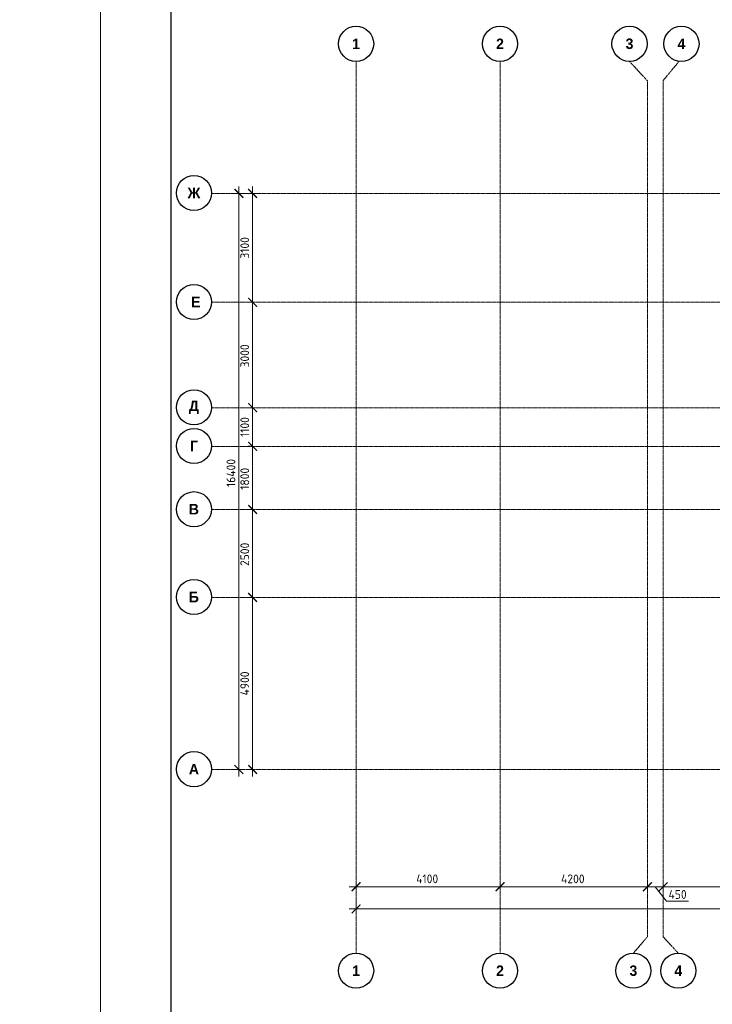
# Model space of a CAD drawing. Header units: millimetres. Extents: x -348641 to 659084, y -187953 to 16029.
# Tile 19 of 256: x -199312 to -179578, y -100442 to -72412. Entities that reach past the tile are written whole.
import ezdxf

# ---------------------------------------------------------------- set-up
doc = ezdxf.new("R2010")
doc.units = ezdxf.units.MM
doc.linetypes.add('______5', pattern=[1100, 800, -100, 100, -100])
doc.linetypes.add('осевая', pattern=[50.8, 31.75, -6.35, 6.35, -6.35])
for name, color, linetype, lineweight in [('Оси', 40, '______5', 18), ('Размерная линия_ общее', 7, 'Continuous', 25), ('ТОНКИЕ', 7, 'Continuous', 9)]:
    doc.layers.add(name, color=color, linetype=linetype, lineweight=lineweight)
doc.layers.add('ТОЛСТЫЕ_ОСНОВНЫЕ', color=6, linetype='Continuous')
doc.styles.add('Century Gothic', font='GOTHIC.TTF')
doc.styles.add('GOST-2.304_Type-B', font='GOST_Common.ttf')
doc.dimstyles.new('СПДС', dxfattribs={"dimscale": 100, "dimtxt": 2.5, "dimasz": 2, "dimexe": 1.25, "dimexo": 0, "dimtad": 1, "dimdec": 0, "dimrnd": 5, "dimtxsty": 'GOST-2.304_Type-B', "dimblk": 'ARCHTICK', "dimcen": 2.5, "dimdle": 2, "dimclrd": 1, "dimclre": 1, "dimclrt": 1, "dimadec": 0, "dimazin": 2, "dimtfac": 0.75, "dimtdec": 0, "dimtmove": 1, "dimatfit": 3, "dimfxl": 1, "dimtfillclr": 256, "dimtolj": 1, "dimarcsym": 1})

# ---------------------------------------------------------------- blocks, each defined once
blk = doc.blocks.new('_ArchTick')
at = {"color": 0, "linetype": 'ByBlock', "const_width": 0.15}
blk.add_lwpolyline([(-0.5, -0.5), (0.5, 0.5)], dxfattribs=at)
blk = doc.blocks.new('*D476')
at = {"layer": 'DEFPOINTS', "color": 0, "linetype": 'Continuous', "lineweight": 0, "transparency": 16777216}
for p in [(-185278, -37559), (-184655, -37559), (-184657, -39339)]:
    blk.add_point(p, dxfattribs=at)
at = {"layer": 'Размерная линия_ общее', "color": 1, "linetype": 'Continuous', "lineweight": -2, "transparency": 16777216}
for p, q in [((-184655, -37559), (-185403, -37559)), ((-185278, -39539), (-185278, -37359)), ((-184657, -39339), (-185403, -39339))]:
    blk.add_line(p, q, dxfattribs=at)
at = {"layer": 'Размерная линия_ общее', "color": 1, "linetype": 'Continuous', "lineweight": -2, "transparency": 16777216, "xscale": 200, "yscale": 200, "zscale": 200}
for p, rotation in [((-185278, -37559), 90), ((-185278, -39339), 270)]:
    blk.add_blockref('_ArchTick', p, dxfattribs=dict(at, rotation=rotation))
at = {"layer": 'Размерная линия_ общее', "color": 1, "linetype": 'Continuous', "lineweight": 0, "transparency": 16777216, "insert": (-185441, -38430), "char_height": 200, "width": 71428.57, "attachment_point": 5, "rotation": 90, "style": 'GOST-2.304_Type-B'}
blk.add_mtext('\\A1;1780', dxfattribs=at)
blk = doc.blocks.new('*U1236')
at = {"layer": 'ТОЛСТЫЕ_ОСНОВНЫЕ', "color": 6}
blk.add_lwpolyline([(20, 5), (886, 5), (886, 415), (20, 415)], close=True, dxfattribs=at)
at = {"layer": 'ТОНКИЕ'}
blk.add_lwpolyline([(0, 0), (891, 0), (891, 420), (0, 420)], close=True, dxfattribs=at)
blk = doc.blocks.new('*D1091')
at = {"color": 1, "lineweight": -2, "transparency": 16777216}
for p, q in [((-89046, -342901), (-89046, -326101)), ((-89266, -326301), (-88921, -326301)), ((-89046, -342701), (-89171, -342701))]:
    blk.add_line(p, q, dxfattribs=at)
at = {"layer": 'DEFPOINTS', "color": 0, "lineweight": 0, "transparency": 16777216}
for p in [(-89266, -326301), (-89046, -326301), (-89046, -342701)]:
    blk.add_point(p, dxfattribs=at)
at = {"color": 1, "lineweight": -2, "transparency": 16777216, "xscale": 250, "yscale": 250, "zscale": 250}
for p, rotation in [((-89046, -326301), 90), ((-89046, -342701), 270)]:
    blk.add_blockref('_ArchTick', p, dxfattribs=dict(at, rotation=rotation))
at = {"color": 1, "lineweight": 0, "transparency": 16777216, "insert": (-89271, -334259), "char_height": 250, "width": 104166.67, "attachment_point": 5, "rotation": 90, "style": 'GOST-2.304_Type-B'}
blk.add_mtext('\\A1;16400', dxfattribs=at)
blk = doc.blocks.new('*D1092')
at = {"color": 1, "lineweight": -2, "transparency": 16777216}
for p, q in [((-85905, -346670), (-38705, -346670)), ((-85705, -346670), (-85705, -346545)), ((-38905, -346670), (-38905, -346545))]:
    blk.add_line(p, q, dxfattribs=at)
at = {"layer": 'DEFPOINTS', "color": 0, "lineweight": 0, "transparency": 16777216}
for p in [(-85705, -346670), (-38905, -346670), (-38905, -346670)]:
    blk.add_point(p, dxfattribs=at)
at = {"color": 1, "lineweight": -2, "transparency": 16777216, "xscale": 250, "yscale": 250, "zscale": 250, "rotation": 180}
blk.add_blockref('_ArchTick', (-85705, -346670), dxfattribs=at)
at = {"color": 1, "lineweight": -2, "transparency": 16777216, "xscale": 250, "yscale": 250, "zscale": 250}
blk.add_blockref('_ArchTick', (-38905, -346670), dxfattribs=at)
at = {"color": 1, "lineweight": 0, "transparency": 16777216, "insert": (-67487, -346445), "char_height": 250, "width": 104166.67, "attachment_point": 5, "style": 'GOST-2.304_Type-B'}
blk.add_mtext('\\A1;46800', dxfattribs=at)
blk = doc.blocks.new('NSY101')
at = {"color": 0, "linetype": 'ByBlock', "lineweight": -2}
blk.add_circle((0, 0), 50, dxfattribs=at)
blk = doc.blocks.new('СЛОЖНЫЙ_ОБЪЕКТ_0')
at = {"layer": 'Оси', "color": 16, "linetype": 'Continuous', "lineweight": 25, "transparency": 33554687, "xscale": 9.999999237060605, "yscale": 9.999999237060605, "zscale": 9.999999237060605}
blk.add_blockref('NSY101', (8813, -989), dxfattribs=at)
at = {"layer": 'Оси', "color": 16, "linetype": 'Continuous', "lineweight": 25, "transparency": 33554687, "insert": (8813, -989), "char_height": 300, "width": 385, "attachment_point": 5, "style": 'Century Gothic'}
blk.add_mtext('\\A1;{\\fCentury Gothic|i0|b1;\\H300.000000;\\W1.000000;\\C16;2}\\P', dxfattribs=at)
blk = doc.blocks.new('СЛОЖНЫЙ_ОБЪЕКТ_23')
at = {"layer": 'Оси', "color": 16, "linetype": 'Continuous', "lineweight": 25, "transparency": 33554687, "xscale": 9.999999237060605, "yscale": 9.999999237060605, "zscale": 9.999999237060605}
blk.add_blockref('NSY101', (-12319, -19997), dxfattribs=at)
at = {"layer": 'Оси', "color": 16, "linetype": 'Continuous', "lineweight": 25, "transparency": 33554687, "insert": (-12319, -19997), "char_height": 300, "width": 460, "attachment_point": 5, "style": 'Century Gothic'}
blk.add_mtext('\\A1;{\\fCentury Gothic|i0|b1;\\H300.000000;\\W1.000000;\\C16;А}\\P', dxfattribs=at)
blk = doc.blocks.new('СЛОЖНЫЙ_ОБЪЕКТ_24')
at = {"layer": 'Оси', "color": 16, "linetype": 'Continuous', "lineweight": 25, "transparency": 33554687, "xscale": 9.999999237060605, "yscale": 9.999999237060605, "zscale": 9.999999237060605}
blk.add_blockref('NSY101', (-12319, -15097), dxfattribs=at)
at = {"layer": 'Оси', "color": 16, "linetype": 'Continuous', "lineweight": 25, "transparency": 33554687, "insert": (-12319, -15097), "char_height": 300, "width": 390, "attachment_point": 5, "style": 'Century Gothic'}
blk.add_mtext('\\A1;{\\fCentury Gothic|i0|b1;\\H300.000000;\\W1.000000;\\C16;Б}\\P', dxfattribs=at)
blk = doc.blocks.new('СЛОЖНЫЙ_ОБЪЕКТ_25')
at = {"layer": 'Оси', "color": 16, "linetype": 'Continuous', "lineweight": 25, "transparency": 33554687, "xscale": 9.999999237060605, "yscale": 9.999999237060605, "zscale": 9.999999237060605}
blk.add_blockref('NSY101', (-12319, -12597), dxfattribs=at)
at = {"layer": 'Оси', "color": 16, "linetype": 'Continuous', "lineweight": 25, "transparency": 33554687, "insert": (-12319, -12597), "char_height": 300, "width": 390, "attachment_point": 5, "style": 'Century Gothic'}
blk.add_mtext('\\A1;{\\fCentury Gothic|i0|b1;\\H300.000000;\\W1.000000;\\C16;В}\\P', dxfattribs=at)
blk = doc.blocks.new('СЛОЖНЫЙ_ОБЪЕКТ_26')
at = {"layer": 'Оси', "color": 16, "linetype": 'Continuous', "lineweight": 25, "transparency": 33554687, "xscale": 9.999999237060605, "yscale": 9.999999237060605, "zscale": 9.999999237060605}
blk.add_blockref('NSY101', (-12319, -10797), dxfattribs=at)
at = {"layer": 'Оси', "color": 16, "linetype": 'Continuous', "lineweight": 25, "transparency": 33554687, "insert": (-12319, -10797), "char_height": 300, "width": 345, "attachment_point": 5, "style": 'Century Gothic'}
blk.add_mtext('\\A1;{\\fCentury Gothic|i0|b1;\\H300.000000;\\W1.000000;\\C16;Г}\\P', dxfattribs=at)
blk = doc.blocks.new('СЛОЖНЫЙ_ОБЪЕКТ_27')
at = {"layer": 'Оси', "color": 16, "linetype": 'Continuous', "lineweight": 25, "transparency": 33554687, "xscale": 9.999999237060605, "yscale": 9.999999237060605, "zscale": 9.999999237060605}
blk.add_blockref('NSY101', (-12319, -9697), dxfattribs=at)
at = {"layer": 'Оси', "color": 16, "linetype": 'Continuous', "lineweight": 25, "transparency": 33554687, "insert": (-12319, -9697), "char_height": 300, "width": 470, "attachment_point": 5, "style": 'Century Gothic'}
blk.add_mtext('\\A1;{\\fCentury Gothic|i0|b1;\\H300.000000;\\W1.000000;\\C16;Д}\\P', dxfattribs=at)
blk = doc.blocks.new('СЛОЖНЫЙ_ОБЪЕКТ_28')
at = {"layer": 'Оси', "color": 16, "linetype": 'Continuous', "lineweight": 25, "transparency": 33554687, "xscale": 9.999999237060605, "yscale": 9.999999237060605, "zscale": 9.999999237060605}
blk.add_blockref('NSY101', (-12319, -3597), dxfattribs=at)
at = {"layer": 'Оси', "color": 16, "linetype": 'Continuous', "lineweight": 25, "transparency": 33554687, "insert": (-12319, -3597), "char_height": 300, "width": 540, "attachment_point": 5, "style": 'Century Gothic'}
blk.add_mtext('\\A1;{\\fCentury Gothic|i0|b1;\\H300.000000;\\W1.000000;\\C16;Ж}\\P', dxfattribs=at)
blk = doc.blocks.new('СЛОЖНЫЙ_ОБЪЕКТ_31')
at = {"layer": 'Оси', "color": 16, "linetype": 'Continuous', "lineweight": 25, "transparency": 33554687, "xscale": 9.999999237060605, "yscale": 9.999999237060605, "zscale": 9.999999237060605}
blk.add_blockref('NSY101', (8813, -43009), dxfattribs=at)
at = {"layer": 'Оси', "color": 16, "linetype": 'Continuous', "lineweight": 25, "transparency": 33554687, "insert": (8813, -43009), "char_height": 300, "width": 385, "attachment_point": 5, "style": 'Century Gothic'}
blk.add_mtext('\\A1;{\\fCentury Gothic|i0|b1;\\H300.000000;\\W1.000000;\\C16;2}\\P', dxfattribs=at)
blk = doc.blocks.new('СЛОЖНЫЙ_ОБЪЕКТ_43')
at = {"layer": 'Оси', "color": 16, "linetype": 'Continuous', "lineweight": 25, "transparency": 33554687, "xscale": 9.999999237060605, "yscale": 9.999999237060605, "zscale": 9.999999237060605}
blk.add_blockref('NSY101', (5133, -989), dxfattribs=at)
at = {"layer": 'Оси', "color": 16, "linetype": 'Continuous', "lineweight": 25, "transparency": 33554687, "insert": (5133, -989), "char_height": 300, "width": 385, "attachment_point": 5, "style": 'Century Gothic'}
blk.add_mtext('\\A1;{\\fCentury Gothic|i0|b1;\\H300.000000;\\W1.000000;\\C16;1}\\P', dxfattribs=at)
blk = doc.blocks.new('СЛОЖНЫЙ_ОБЪЕКТ_44')
at = {"layer": 'Оси', "color": 16, "linetype": 'Continuous', "lineweight": 25, "transparency": 33554687, "xscale": 9.999999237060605, "yscale": 9.999999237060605, "zscale": 9.999999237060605}
blk.add_blockref('NSY101', (12503, -989), dxfattribs=at)
at = {"layer": 'Оси', "color": 16, "linetype": 'Continuous', "lineweight": 25, "transparency": 33554687, "insert": (12503, -989), "char_height": 300, "width": 385, "attachment_point": 5, "style": 'Century Gothic'}
blk.add_mtext('\\A1;{\\fCentury Gothic|i0|b1;\\H300.000000;\\W1.000000;\\C16;3}\\P', dxfattribs=at)
blk = doc.blocks.new('СЛОЖНЫЙ_ОБЪЕКТ_45')
at = {"layer": 'Оси', "color": 16, "linetype": 'Continuous', "lineweight": 25, "transparency": 33554687, "xscale": 9.999999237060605, "yscale": 9.999999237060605, "zscale": 9.999999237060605}
blk.add_blockref('NSY101', (13983, -989), dxfattribs=at)
at = {"layer": 'Оси', "color": 16, "linetype": 'Continuous', "lineweight": 25, "transparency": 33554687, "insert": (13983, -989), "char_height": 300, "width": 385, "attachment_point": 5, "style": 'Century Gothic'}
blk.add_mtext('\\A1;{\\fCentury Gothic|i0|b1;\\H300.000000;\\W1.000000;\\C16;4}\\P', dxfattribs=at)
blk = doc.blocks.new('СЛОЖНЫЙ_ОБЪЕКТ_46')
at = {"layer": 'Оси', "color": 16, "linetype": 'Continuous', "lineweight": 25, "transparency": 33554687, "xscale": 9.999999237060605, "yscale": 9.999999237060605, "zscale": 9.999999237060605}
blk.add_blockref('NSY101', (5263, -43009), dxfattribs=at)
at = {"layer": 'Оси', "color": 16, "linetype": 'Continuous', "lineweight": 25, "transparency": 33554687, "insert": (5263, -43009), "char_height": 300, "width": 385, "attachment_point": 5, "style": 'Century Gothic'}
blk.add_mtext('\\A1;{\\fCentury Gothic|i0|b1;\\H300.000000;\\W1.000000;\\C16;1}\\P', dxfattribs=at)
blk = doc.blocks.new('СЛОЖНЫЙ_ОБЪЕКТ_48')
at = {"layer": 'Оси', "color": 16, "linetype": 'Continuous', "lineweight": 25, "transparency": 33554687, "xscale": 9.999999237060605, "yscale": 9.999999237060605, "zscale": 9.999999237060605}
blk.add_blockref('NSY101', (13893, -43009), dxfattribs=at)
at = {"layer": 'Оси', "color": 16, "linetype": 'Continuous', "lineweight": 25, "transparency": 33554687, "insert": (13893, -43009), "char_height": 300, "width": 385, "attachment_point": 5, "style": 'Century Gothic'}
blk.add_mtext('\\A1;{\\fCentury Gothic|i0|b1;\\H300.000000;\\W1.000000;\\C16;4}\\P', dxfattribs=at)
blk = doc.blocks.new('СЛОЖНЫЙ_ОБЪЕКТ_49')
at = {"layer": 'Оси', "color": 16, "linetype": 'Continuous', "lineweight": 25, "transparency": 33554687, "xscale": 9.999999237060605, "yscale": 9.999999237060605, "zscale": 9.999999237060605}
blk.add_blockref('NSY101', (12613, -43009), dxfattribs=at)
at = {"layer": 'Оси', "color": 16, "linetype": 'Continuous', "lineweight": 25, "transparency": 33554687, "insert": (12613, -43009), "char_height": 300, "width": 385, "attachment_point": 5, "style": 'Century Gothic'}
blk.add_mtext('\\A1;{\\fCentury Gothic|i0|b1;\\H300.000000;\\W1.000000;\\C16;3}\\P', dxfattribs=at)
blk = doc.blocks.new('СЛОЖНЫЙ_ОБЪЕКТ_62')
at = {"layer": 'Оси', "color": 16, "linetype": 'Continuous', "lineweight": 25, "transparency": 33554687, "xscale": 9.999999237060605, "yscale": 9.999999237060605, "zscale": 9.999999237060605}
blk.add_blockref('NSY101', (-12319, -6697), dxfattribs=at)
at = {"layer": 'Оси', "color": 16, "linetype": 'Continuous', "lineweight": 25, "transparency": 33554687, "insert": (-12319, -6697), "char_height": 300, "width": 480, "attachment_point": 5, "style": 'Century Gothic'}
blk.add_mtext('\\A1;{\\fCentury Gothic|i0|b1;\\H300.000000;\\W1.000000;\\C16; Е}\\P', dxfattribs=at)
blk = doc.blocks.new('*D1093')
at = {"color": 1, "lineweight": -2, "transparency": 16777216}
for p, q in [((-88653, -342901), (-88653, -337601)), ((-88653, -337801), (-88778, -337801)), ((-88653, -342701), (-88778, -342701))]:
    blk.add_line(p, q, dxfattribs=at)
at = {"layer": 'DEFPOINTS', "color": 0, "lineweight": 0, "transparency": 16777216}
for p in [(-88653, -337801), (-88653, -337801), (-88653, -342701)]:
    blk.add_point(p, dxfattribs=at)
at = {"color": 1, "lineweight": -2, "transparency": 16777216, "xscale": 250, "yscale": 250, "zscale": 250}
for p, rotation in [((-88653, -337801), 90), ((-88653, -342701), 270)]:
    blk.add_blockref('_ArchTick', p, dxfattribs=dict(at, rotation=rotation))
at = {"color": 1, "lineweight": 0, "transparency": 16777216, "insert": (-88878, -340251), "char_height": 250, "width": 83333.33, "attachment_point": 5, "rotation": 90, "style": 'GOST-2.304_Type-B'}
blk.add_mtext('\\A1;4900', dxfattribs=at)
blk = doc.blocks.new('*D1094')
at = {"color": 1, "lineweight": -2, "transparency": 16777216}
for p, q in [((-88653, -338001), (-88653, -335101)), ((-88653, -335301), (-88778, -335301)), ((-88653, -337801), (-88778, -337801))]:
    blk.add_line(p, q, dxfattribs=at)
at = {"layer": 'DEFPOINTS', "color": 0, "lineweight": 0, "transparency": 16777216}
for p in [(-88653, -335301), (-88653, -335301), (-88653, -337801)]:
    blk.add_point(p, dxfattribs=at)
at = {"color": 1, "lineweight": -2, "transparency": 16777216, "xscale": 250, "yscale": 250, "zscale": 250}
for p, rotation in [((-88653, -335301), 90), ((-88653, -337801), 270)]:
    blk.add_blockref('_ArchTick', p, dxfattribs=dict(at, rotation=rotation))
at = {"color": 1, "lineweight": 0, "transparency": 16777216, "insert": (-88878, -336576), "char_height": 250, "width": 83333.33, "attachment_point": 5, "rotation": 90, "style": 'GOST-2.304_Type-B'}
blk.add_mtext('\\A1;2500', dxfattribs=at)
blk = doc.blocks.new('*D1095')
at = {"color": 1, "lineweight": -2, "transparency": 16777216}
for p, q in [((-88653, -333501), (-88778, -333501)), ((-88653, -335501), (-88653, -333301)), ((-88653, -335301), (-88778, -335301))]:
    blk.add_line(p, q, dxfattribs=at)
at = {"layer": 'DEFPOINTS', "color": 0, "lineweight": 0, "transparency": 16777216}
for p in [(-88653, -333501), (-88653, -333501), (-88653, -335301)]:
    blk.add_point(p, dxfattribs=at)
at = {"color": 1, "lineweight": -2, "transparency": 16777216, "xscale": 250, "yscale": 250, "zscale": 250}
for p, rotation in [((-88653, -333501), 90), ((-88653, -335301), 270)]:
    blk.add_blockref('_ArchTick', p, dxfattribs=dict(at, rotation=rotation))
at = {"color": 1, "lineweight": 0, "transparency": 16777216, "insert": (-88878, -334426), "char_height": 250, "width": 83333.33, "attachment_point": 5, "rotation": 90, "style": 'GOST-2.304_Type-B'}
blk.add_mtext('\\A1;1800', dxfattribs=at)
blk = doc.blocks.new('*D1096')
at = {"color": 1, "lineweight": -2, "transparency": 16777216}
for p, q in [((-88653, -332401), (-88778, -332401)), ((-88653, -333701), (-88653, -332201)), ((-88653, -333501), (-88778, -333501))]:
    blk.add_line(p, q, dxfattribs=at)
at = {"layer": 'DEFPOINTS', "color": 0, "lineweight": 0, "transparency": 16777216}
for p in [(-88653, -332401), (-88653, -332401), (-88653, -333501)]:
    blk.add_point(p, dxfattribs=at)
at = {"color": 1, "lineweight": -2, "transparency": 16777216, "xscale": 250, "yscale": 250, "zscale": 250}
for p, rotation in [((-88653, -332401), 90), ((-88653, -333501), 270)]:
    blk.add_blockref('_ArchTick', p, dxfattribs=dict(at, rotation=rotation))
at = {"color": 1, "lineweight": 0, "transparency": 16777216, "insert": (-88878, -332951), "char_height": 250, "width": 83333.33, "attachment_point": 5, "rotation": 90, "style": 'GOST-2.304_Type-B'}
blk.add_mtext('\\A1;1100', dxfattribs=at)
blk = doc.blocks.new('*D1097')
at = {"color": 1, "lineweight": -2, "transparency": 16777216}
for p, q in [((-88653, -332601), (-88653, -329201)), ((-88653, -329401), (-88778, -329401)), ((-88653, -332401), (-88778, -332401))]:
    blk.add_line(p, q, dxfattribs=at)
at = {"layer": 'DEFPOINTS', "color": 0, "lineweight": 0, "transparency": 16777216}
for p in [(-88653, -329401), (-88653, -329401), (-88653, -332401)]:
    blk.add_point(p, dxfattribs=at)
at = {"color": 1, "lineweight": -2, "transparency": 16777216, "xscale": 250, "yscale": 250, "zscale": 250}
for p, rotation in [((-88653, -329401), 90), ((-88653, -332401), 270)]:
    blk.add_blockref('_ArchTick', p, dxfattribs=dict(at, rotation=rotation))
at = {"color": 1, "lineweight": 0, "transparency": 16777216, "insert": (-88878, -330926), "char_height": 250, "width": 83333.33, "attachment_point": 5, "rotation": 90, "style": 'GOST-2.304_Type-B'}
blk.add_mtext('\\A1;3000', dxfattribs=at)
blk = doc.blocks.new('*D1098')
at = {"color": 1, "lineweight": -2, "transparency": 16777216}
for p, q in [((-88653, -329601), (-88653, -326101)), ((-89077, -326301), (-88528, -326301)), ((-88653, -329401), (-88778, -329401))]:
    blk.add_line(p, q, dxfattribs=at)
at = {"layer": 'DEFPOINTS', "color": 0, "lineweight": 0, "transparency": 16777216}
for p in [(-89077, -326301), (-88653, -326301), (-88653, -329401)]:
    blk.add_point(p, dxfattribs=at)
at = {"color": 1, "lineweight": -2, "transparency": 16777216, "xscale": 250, "yscale": 250, "zscale": 250}
for p, rotation in [((-88653, -326301), 90), ((-88653, -329401), 270)]:
    blk.add_blockref('_ArchTick', p, dxfattribs=dict(at, rotation=rotation))
at = {"color": 1, "lineweight": 0, "transparency": 16777216, "insert": (-88878, -327851), "char_height": 250, "width": 83333.33, "attachment_point": 5, "rotation": 90, "style": 'GOST-2.304_Type-B'}
blk.add_mtext('\\A1;3100', dxfattribs=at)
blk = doc.blocks.new('*D1099')
at = {"color": 1, "lineweight": -2, "transparency": 16777216}
for p, q in [((-85905, -346039), (-81405, -346039)), ((-85705, -346039), (-85705, -345914)), ((-81605, -346039), (-81605, -345914))]:
    blk.add_line(p, q, dxfattribs=at)
at = {"layer": 'DEFPOINTS', "color": 0, "lineweight": 0, "transparency": 16777216}
for p in [(-85705, -346039), (-81605, -346039), (-81605, -346039)]:
    blk.add_point(p, dxfattribs=at)
at = {"color": 1, "lineweight": -2, "transparency": 16777216, "xscale": 250, "yscale": 250, "zscale": 250, "rotation": 180}
blk.add_blockref('_ArchTick', (-85705, -346039), dxfattribs=at)
at = {"color": 1, "lineweight": -2, "transparency": 16777216, "xscale": 250, "yscale": 250, "zscale": 250}
blk.add_blockref('_ArchTick', (-81605, -346039), dxfattribs=at)
at = {"color": 1, "lineweight": 0, "transparency": 16777216, "insert": (-83680, -345814), "char_height": 250, "width": 83333.33, "attachment_point": 5, "style": 'GOST-2.304_Type-B'}
blk.add_mtext('\\A1;4100', dxfattribs=at)
blk = doc.blocks.new('*D1100')
at = {"color": 1, "lineweight": -2, "transparency": 16777216}
for p, q in [((-81805, -346039), (-77205, -346039)), ((-81605, -346039), (-81605, -345914)), ((-77405, -346039), (-77405, -345914))]:
    blk.add_line(p, q, dxfattribs=at)
at = {"layer": 'DEFPOINTS', "color": 0, "lineweight": 0, "transparency": 16777216}
for p in [(-81605, -346039), (-77405, -346039), (-77405, -346039)]:
    blk.add_point(p, dxfattribs=at)
at = {"color": 1, "lineweight": -2, "transparency": 16777216, "xscale": 250, "yscale": 250, "zscale": 250, "rotation": 180}
blk.add_blockref('_ArchTick', (-81605, -346039), dxfattribs=at)
at = {"color": 1, "lineweight": -2, "transparency": 16777216, "xscale": 250, "yscale": 250, "zscale": 250}
blk.add_blockref('_ArchTick', (-77405, -346039), dxfattribs=at)
at = {"color": 1, "lineweight": 0, "transparency": 16777216, "insert": (-79530, -345814), "char_height": 250, "width": 83333.33, "attachment_point": 5, "style": 'GOST-2.304_Type-B'}
blk.add_mtext('\\A1;4200', dxfattribs=at)
blk = doc.blocks.new('*D1101')
at = {"color": 1, "lineweight": -2, "transparency": 16777216}
for p, q in [((-77155, -346039), (-72155, -346039)), ((-76955, -346039), (-76955, -345914)), ((-72355, -346039), (-72355, -345914))]:
    blk.add_line(p, q, dxfattribs=at)
at = {"layer": 'DEFPOINTS', "color": 0, "lineweight": 0, "transparency": 16777216}
for p in [(-76955, -346039), (-72355, -346039), (-72355, -346039)]:
    blk.add_point(p, dxfattribs=at)
at = {"color": 1, "lineweight": -2, "transparency": 16777216, "xscale": 250, "yscale": 250, "zscale": 250, "rotation": 180}
blk.add_blockref('_ArchTick', (-76955, -346039), dxfattribs=at)
at = {"color": 1, "lineweight": -2, "transparency": 16777216, "xscale": 250, "yscale": 250, "zscale": 250}
blk.add_blockref('_ArchTick', (-72355, -346039), dxfattribs=at)
at = {"color": 1, "lineweight": 0, "transparency": 16777216, "insert": (-74680, -345814), "char_height": 250, "width": 83333.33, "attachment_point": 5, "style": 'GOST-2.304_Type-B'}
blk.add_mtext('\\A1;4600', dxfattribs=at)
blk = doc.blocks.new('*D1111')
at = {"color": 1, "lineweight": -2, "transparency": 16777216}
for p, q in [((-76755, -346039), (-77605, -346039)), ((-77405, -345914), (-77405, -346164)), ((-77180, -346039), (-76858, -346445)), ((-76955, -345976), (-76955, -346164)), ((-76858, -346445), (-76233, -346445))]:
    blk.add_line(p, q, dxfattribs=at)
at = {"layer": 'DEFPOINTS', "color": 0, "lineweight": 0, "transparency": 16777216}
for p in [(-77405, -345914), (-77405, -346039), (-76955, -345976)]:
    blk.add_point(p, dxfattribs=at)
at = {"color": 1, "lineweight": -2, "transparency": 16777216, "xscale": 250, "yscale": 250, "zscale": 250, "rotation": 180}
blk.add_blockref('_ArchTick', (-77405, -346039), dxfattribs=at)
at = {"color": 1, "lineweight": -2, "transparency": 16777216, "xscale": 250, "yscale": 250, "zscale": 250}
blk.add_blockref('_ArchTick', (-76955, -346039), dxfattribs=at)
at = {"color": 1, "lineweight": 0, "transparency": 16777216, "insert": (-76545, -346258), "char_height": 250, "attachment_point": 5, "style": 'GOST-2.304_Type-B'}
blk.add_mtext('\\A1;450', dxfattribs=at)
blk = doc.blocks.new('*D548')
at = {"layer": 'DEFPOINTS', "color": 0, "linetype": 'Continuous', "lineweight": 0, "transparency": 16777216}
for p in [(-163227, -81119), (-164227, -81558), (-163227, -81558)]:
    blk.add_point(p, dxfattribs=at)
at = {"layer": 'Размерная линия_ общее', "color": 1, "linetype": 'Continuous', "lineweight": -2, "transparency": 16777216}
for p, q in [((-164227, -81558), (-164227, -80994)), ((-163227, -81558), (-163227, -80994)), ((-164427, -81119), (-163027, -81119))]:
    blk.add_line(p, q, dxfattribs=at)
at = {"layer": 'Размерная линия_ общее', "color": 1, "linetype": 'Continuous', "lineweight": -2, "transparency": 16777216, "xscale": 200, "yscale": 200, "zscale": 200, "rotation": 180}
blk.add_blockref('_ArchTick', (-164227, -81119), dxfattribs=at)
at = {"layer": 'Размерная линия_ общее', "color": 1, "linetype": 'Continuous', "lineweight": -2, "transparency": 16777216, "xscale": 200, "yscale": 200, "zscale": 200}
blk.add_blockref('_ArchTick', (-163227, -81119), dxfattribs=at)
at = {"layer": 'Размерная линия_ общее', "color": 1, "linetype": 'Continuous', "lineweight": 0, "transparency": 16777216, "insert": (-163642, -80957), "char_height": 200, "width": 53571.43, "attachment_point": 5, "style": 'GOST-2.304_Type-B'}
blk.add_mtext('\\A1;1000', dxfattribs=at)
blk = doc.blocks.new('*D549')
at = {"layer": 'DEFPOINTS', "color": 0, "linetype": 'Continuous', "lineweight": 0, "transparency": 16777216}
for p in [(-162727, -81119), (-163227, -81350), (-162727, -81350, 360)]:
    blk.add_point(p, dxfattribs=at)
at = {"layer": 'Размерная линия_ общее', "color": 1, "linetype": 'Continuous', "lineweight": -2, "transparency": 16777216}
for p, q in [((-163227, -81350), (-163227, -80994)), ((-162727, -81350), (-162727, -80994)), ((-163427, -81119), (-162527, -81119))]:
    blk.add_line(p, q, dxfattribs=at)
at = {"layer": 'Размерная линия_ общее', "color": 1, "linetype": 'Continuous', "lineweight": -2, "transparency": 16777216, "xscale": 200, "yscale": 200, "zscale": 200, "rotation": 180}
blk.add_blockref('_ArchTick', (-163227, -81119), dxfattribs=at)
at = {"layer": 'Размерная линия_ общее', "color": 1, "linetype": 'Continuous', "lineweight": -2, "transparency": 16777216, "xscale": 200, "yscale": 200, "zscale": 200}
blk.add_blockref('_ArchTick', (-162727, -81119), dxfattribs=at)
at = {"layer": 'Размерная линия_ общее', "color": 1, "linetype": 'Continuous', "lineweight": 0, "transparency": 16777216, "insert": (-162977, -80957), "char_height": 200, "width": 53571.43, "attachment_point": 5, "style": 'GOST-2.304_Type-B'}
blk.add_mtext('\\A1;500', dxfattribs=at)
blk = doc.blocks.new('*D550')
at = {"layer": 'DEFPOINTS', "color": 0, "linetype": 'Continuous', "lineweight": 0, "transparency": 16777216}
for p in [(-169557, -79863), (-168957, -79632), (-168957, -79863)]:
    blk.add_point(p, dxfattribs=at)
at = {"layer": 'Размерная линия_ общее', "color": 1, "linetype": 'Continuous', "lineweight": -2, "transparency": 16777216}
for p, q in [((-169557, -79863), (-169557, -79507)), ((-168957, -79863), (-168957, -79507)), ((-169757, -79632), (-168757, -79632))]:
    blk.add_line(p, q, dxfattribs=at)
at = {"layer": 'Размерная линия_ общее', "color": 1, "linetype": 'Continuous', "lineweight": -2, "transparency": 16777216, "xscale": 200, "yscale": 200, "zscale": 200, "rotation": 180}
blk.add_blockref('_ArchTick', (-169557, -79632), dxfattribs=at)
at = {"layer": 'Размерная линия_ общее', "color": 1, "linetype": 'Continuous', "lineweight": -2, "transparency": 16777216, "xscale": 200, "yscale": 200, "zscale": 200}
blk.add_blockref('_ArchTick', (-168957, -79632), dxfattribs=at)
at = {"layer": 'Размерная линия_ общее', "color": 1, "linetype": 'Continuous', "lineweight": 0, "transparency": 16777216, "insert": (-169272, -79470), "char_height": 200, "width": 53571.43, "attachment_point": 5, "style": 'GOST-2.304_Type-B'}
blk.add_mtext('\\A1;600', dxfattribs=at)
blk = doc.blocks.new('*D551')
at = {"layer": 'DEFPOINTS', "color": 0, "linetype": 'Continuous', "lineweight": 0, "transparency": 16777216}
for p in [(-168957, -79863), (-168327, -79632), (-168327, -79863)]:
    blk.add_point(p, dxfattribs=at)
at = {"layer": 'Размерная линия_ общее', "color": 1, "linetype": 'Continuous', "lineweight": -2, "transparency": 16777216}
for p, q in [((-168957, -79863), (-168957, -79507)), ((-168327, -79863), (-168327, -79507)), ((-169157, -79632), (-168127, -79632))]:
    blk.add_line(p, q, dxfattribs=at)
at = {"layer": 'Размерная линия_ общее', "color": 1, "linetype": 'Continuous', "lineweight": -2, "transparency": 16777216, "xscale": 200, "yscale": 200, "zscale": 200, "rotation": 180}
blk.add_blockref('_ArchTick', (-168957, -79632), dxfattribs=at)
at = {"layer": 'Размерная линия_ общее', "color": 1, "linetype": 'Continuous', "lineweight": -2, "transparency": 16777216, "xscale": 200, "yscale": 200, "zscale": 200}
blk.add_blockref('_ArchTick', (-168327, -79632), dxfattribs=at)
at = {"layer": 'Размерная линия_ общее', "color": 1, "linetype": 'Continuous', "lineweight": 0, "transparency": 16777216, "insert": (-168657, -79470), "char_height": 200, "width": 53571.43, "attachment_point": 5, "style": 'GOST-2.304_Type-B'}
blk.add_mtext('\\A1;630', dxfattribs=at)
blk = doc.blocks.new('*D552')
at = {"layer": 'DEFPOINTS', "color": 0, "linetype": 'Continuous', "lineweight": 0, "transparency": 16777216}
for p in [(-164122, -78923), (-163032, -78923), (-163032, -78923)]:
    blk.add_point(p, dxfattribs=at)
at = {"layer": 'Размерная линия_ общее', "color": 1, "linetype": 'Continuous', "lineweight": -2, "transparency": 16777216}
for p, q in [((-164322, -78923), (-162832, -78923)), ((-164122, -78923), (-164122, -78798)), ((-163032, -78923), (-163032, -78798))]:
    blk.add_line(p, q, dxfattribs=at)
at = {"layer": 'Размерная линия_ общее', "color": 1, "linetype": 'Continuous', "lineweight": -2, "transparency": 16777216, "xscale": 200, "yscale": 200, "zscale": 200, "rotation": 180}
blk.add_blockref('_ArchTick', (-164122, -78923), dxfattribs=at)
at = {"layer": 'Размерная линия_ общее', "color": 1, "linetype": 'Continuous', "lineweight": -2, "transparency": 16777216, "xscale": 200, "yscale": 200, "zscale": 200}
blk.add_blockref('_ArchTick', (-163032, -78923), dxfattribs=at)
at = {"layer": 'Размерная линия_ общее', "color": 1, "linetype": 'Continuous', "lineweight": 0, "transparency": 16777216, "insert": (-163598, -78761), "char_height": 200, "width": 71428.57, "attachment_point": 5, "style": 'GOST-2.304_Type-B'}
blk.add_mtext('\\A1;1090', dxfattribs=at)
blk = doc.blocks.new('*D556')
at = {"layer": 'DEFPOINTS', "color": 0, "linetype": 'Continuous', "lineweight": 0, "transparency": 16777216}
for p in [(-169607, -78177), (-168907, -78177), (-168907, -79108)]:
    blk.add_point(p, dxfattribs=at)
at = {"layer": 'Размерная линия_ общее', "color": 1, "linetype": 'Continuous', "lineweight": -2, "transparency": 16777216}
for p, q in [((-169607, -78177), (-169607, -79233)), ((-168907, -78177), (-168907, -79233)), ((-169807, -79108), (-168707, -79108))]:
    blk.add_line(p, q, dxfattribs=at)
at = {"layer": 'Размерная линия_ общее', "color": 1, "linetype": 'Continuous', "lineweight": -2, "transparency": 16777216, "xscale": 200, "yscale": 200, "zscale": 200, "rotation": 180}
blk.add_blockref('_ArchTick', (-169607, -79108), dxfattribs=at)
at = {"layer": 'Размерная линия_ общее', "color": 1, "linetype": 'Continuous', "lineweight": -2, "transparency": 16777216, "xscale": 200, "yscale": 200, "zscale": 200}
blk.add_blockref('_ArchTick', (-168907, -79108), dxfattribs=at)
at = {"layer": 'Размерная линия_ общее', "color": 1, "linetype": 'Continuous', "lineweight": 0, "transparency": 16777216, "insert": (-169242, -78946), "char_height": 200, "width": 53571.43, "attachment_point": 5, "style": 'GOST-2.304_Type-B'}
blk.add_mtext('\\A1;700', dxfattribs=at)
blk = doc.blocks.new('*D557')
at = {"layer": 'DEFPOINTS', "color": 0, "linetype": 'Continuous', "lineweight": 0, "transparency": 16777216}
for p in [(-168907, -78177), (-168327, -78993), (-168327, -79108)]:
    blk.add_point(p, dxfattribs=at)
at = {"layer": 'Размерная линия_ общее', "color": 1, "linetype": 'Continuous', "lineweight": -2, "transparency": 16777216}
for p, q in [((-168907, -78177), (-168907, -79233)), ((-168327, -78993), (-168327, -79233)), ((-169107, -79108), (-168127, -79108))]:
    blk.add_line(p, q, dxfattribs=at)
at = {"layer": 'Размерная линия_ общее', "color": 1, "linetype": 'Continuous', "lineweight": -2, "transparency": 16777216, "xscale": 200, "yscale": 200, "zscale": 200, "rotation": 180}
blk.add_blockref('_ArchTick', (-168907, -79108), dxfattribs=at)
at = {"layer": 'Размерная линия_ общее', "color": 1, "linetype": 'Continuous', "lineweight": -2, "transparency": 16777216, "xscale": 200, "yscale": 200, "zscale": 200}
blk.add_blockref('_ArchTick', (-168327, -79108), dxfattribs=at)
at = {"layer": 'Размерная линия_ общее', "color": 1, "linetype": 'Continuous', "lineweight": 0, "transparency": 16777216, "insert": (-168632, -78946), "char_height": 200, "width": 53571.43, "attachment_point": 5, "style": 'GOST-2.304_Type-B'}
blk.add_mtext('\\A1;580', dxfattribs=at)
blk = doc.blocks.new('оси блок 2')
at = {"layer": 'Оси', "color": 16, "linetype": 'осевая', "lineweight": 0, "transparency": 33554687}
for p, q in [((-85704.7, -322543), (-85704.7, -347930)), ((-85704.7, -322543), (-85704.7, -323053.3)), ((-81604.7, -322543), (-81604.7, -347914.1)), ((-77915.3, -322543), (-77404.7, -323097.1)), ((-76505.3, -322543), (-76954.7, -323084.4)), ((-77404.7, -323084.4), (-77404.7, -347462.5)), ((-76954.7, -323084.4), (-76954.7, -347468.4)), ((-89822.3, -326301.3), (-37238.5, -326301.3)), ((-89822.3, -329401.3), (-37238.5, -329401.3)), ((-89822.3, -332401.3), (-37238.5, -332401.3)), ((-89822.3, -333501.3), (-37238.5, -333501.3)), ((-89822.3, -335301.3), (-37238.5, -335301.3)), ((-89822.3, -337801.3), (-37238.5, -337801.3)), ((-89822.3, -342701.3), (-37238.5, -342701.3)), ((-77805.3, -347930), (-77404.7, -347462.5)), ((-76525.3, -347930), (-76954.7, -347468.4))]:
    blk.add_line(p, q, dxfattribs=at)
at = {"layer": 'Оси', "color": 16, "linetype": 'Continuous', "lineweight": 25, "transparency": 33554687}
for name, p in [('СЛОЖНЫЙ_ОБЪЕКТ_43', (-90837.7, -321053.5)), ('СЛОЖНЫЙ_ОБЪЕКТ_0', (-90418.2, -321053.5)), ('СЛОЖНЫЙ_ОБЪЕКТ_44', (-90418.2, -321053.5)), ('СЛОЖНЫЙ_ОБЪЕКТ_45', (-90418.2, -321053.5)), ('СЛОЖНЫЙ_ОБЪЕКТ_28', (-78007.2, -322694.4)), ('СЛОЖНЫЙ_ОБЪЕКТ_62', (-78007.2, -322694.4)), ('СЛОЖНЫЙ_ОБЪЕКТ_27', (-78007.2, -322694.4)), ('СЛОЖНЫЙ_ОБЪЕКТ_26', (-78007.2, -322694.4)), ('СЛОЖНЫЙ_ОБЪЕКТ_25', (-78007.2, -322694.4)), ('СЛОЖНЫЙ_ОБЪЕКТ_24', (-78007.2, -322694.4)), ('СЛОЖНЫЙ_ОБЪЕКТ_23', (-78007.2, -322694.4)), ('СЛОЖНЫЙ_ОБЪЕКТ_46', (-90967.7, -305420.5)), ('СЛОЖНЫЙ_ОБЪЕКТ_31', (-90418.2, -305420.5)), ('СЛОЖНЫЙ_ОБЪЕКТ_49', (-90418.2, -305420.5)), ('СЛОЖНЫЙ_ОБЪЕКТ_48', (-90418.2, -305420.5))]:
    blk.add_blockref(name, p, dxfattribs=at)
at = {"lineweight": 0}
for base, p1, p2, picture, middle in [((-89046, -326301.3), (-89046, -342701.3), (-89266.1, -326301.3), '*D1091', (-89046, -334259)), ((-88653.5, -326301.3), (-88653.5, -329401.3), (-89077, -326301.3), '*D1098', (-88653.5, -327851.3)), ((-88653.5, -329401.3), (-88653.5, -332401.3), (-88653.5, -329401.3), '*D1097', (-88653.5, -330926.5)), ((-88653.5, -332401.3), (-88653.5, -333501.3), (-88653.5, -332401.3), '*D1096', (-88653.5, -332951.3)), ((-88653.5, -333501.3), (-88653.5, -335301.3), (-88653.5, -333501.3), '*D1095', (-88653.5, -334426.5)), ((-88653.5, -335301.3), (-88653.5, -337801.3), (-88653.5, -335301.3), '*D1094', (-88653.5, -336576.5)), ((-88653.5, -337801.3), (-88653.5, -342701.3), (-88653.5, -337801.3), '*D1093', (-88653.5, -340251.3))]:
    dim = blk.add_linear_dim(base=base, p1=p1, p2=p2, angle=90, dimstyle='СПДС', override={"dimgap": 1}, dxfattribs=at)
    dim.commit()
    dim.dimension.update_dxf_attribs({"geometry": picture, "text_midpoint": middle, "dimtype": 160})
for base, p1, p2, picture, middle in [((-81604.7, -346038.9), (-85704.7, -346038.9), (-81604.7, -346038.9), '*D1099', (-83679.9, -346038.9)), ((-77404.7, -346038.9), (-81604.7, -346038.9), (-77404.7, -346038.9), '*D1100', (-79529.9, -346038.9)), ((-72354.7, -346038.9), (-76954.7, -346038.9), (-72354.7, -346038.9), '*D1101', (-74679.9, -346038.9)), ((-38904.7, -346670.2), (-85704.7, -346670.2), (-38904.7, -346670.2), '*D1092', (-67487.3, -346670.2))]:
    dim = blk.add_linear_dim(base=base, p1=p1, p2=p2, dimstyle='СПДС', override={"dimgap": 1}, dxfattribs=at)
    dim.commit()
    dim.dimension.update_dxf_attribs({"geometry": picture, "text_midpoint": middle, "dimtype": 160})
dim = blk.add_linear_dim(base=(-77404.7, -346038.9), p1=(-76954.7, -345976.4), p2=(-77404.7, -345913.9), dimstyle='СПДС', dxfattribs=at)
dim.commit()
dim.dimension.update_dxf_attribs({"geometry": '*D1111', "text_midpoint": (-76795.1, -346445.2), "dimtype": 160})

msp = doc.modelspace()

# ---------------------------------------------------------------- block references
at = {"xscale": 100, "yscale": 100, "zscale": 100}
msp.add_blockref('*U1236', (-197008, -111264.7), dxfattribs=at)
at = {"layer": 'Размерная линия_ общее', "color": 218, "linetype": 'Continuous', "lineweight": 13, "true_color": 0x500050, "transparency": 33554687}
msp.add_blockref('оси блок 2', (-104022, 248943.4), dxfattribs=at)

# ---------------------------------------------------------------- dimensions: what is measured, and where the dimension line sits
at = {"layer": 'Размерная линия_ общее', "color": 218, "linetype": 'Continuous', "lineweight": 0, "true_color": 0x500050, "transparency": 33554687}
dim = msp.add_linear_dim(base=(-185278.4, -37558.7), p1=(-184657.3, -39338.8), p2=(-184655.5, -37558.7), angle=90, dimstyle='СПДС', override={"dimtxt": 2, "dimtmove": 0}, dxfattribs=at)
dim.commit()
dim.dimension.update_dxf_attribs({"geometry": '*D476', "text_midpoint": (-185278.4, -38430.3), "dimtype": 160})
for base, p1, p2, picture, middle in [((-168906.7, -79108.5), (-169606.7, -78176.6), (-168906.7, -78176.6), '*D556', (-169242.5, -79108.5)), ((-168326.7, -79108.5), (-168906.7, -78176.6), (-168326.7, -78992.7), '*D557', (-168631.9, -79108.5)), ((-163031.6, -78923.1), (-164121.6, -78923.1), (-163031.6, -78923.1), '*D552', (-163598.2, -78923.1)), ((-168956.7, -79632.1), (-169556.7, -79863.4), (-168956.7, -79863.4), '*D550', (-169271.9, -79632.1)), ((-168326.7, -79632.1), (-168956.7, -79863.4), (-168326.7, -79863.4), '*D551', (-168656.9, -79632.1)), ((-163226.7, -81119.2), (-164226.7, -81558), (-163226.7, -81558), '*D548', (-163641.9, -81119.2)), ((-162726.9, -81119.2), (-163226.7, -81350.5), (-162726.9, -81350.5, 360), '*D549', (-162976.8, -81119.2))]:
    dim = msp.add_linear_dim(base=base, p1=p1, p2=p2, dimstyle='СПДС', override={"dimtxt": 2, "dimtmove": 0}, dxfattribs=at)
    dim.commit()
    dim.dimension.update_dxf_attribs({"geometry": picture, "text_midpoint": middle, "dimtype": 160})

doc.saveas('drawing.dxf')
